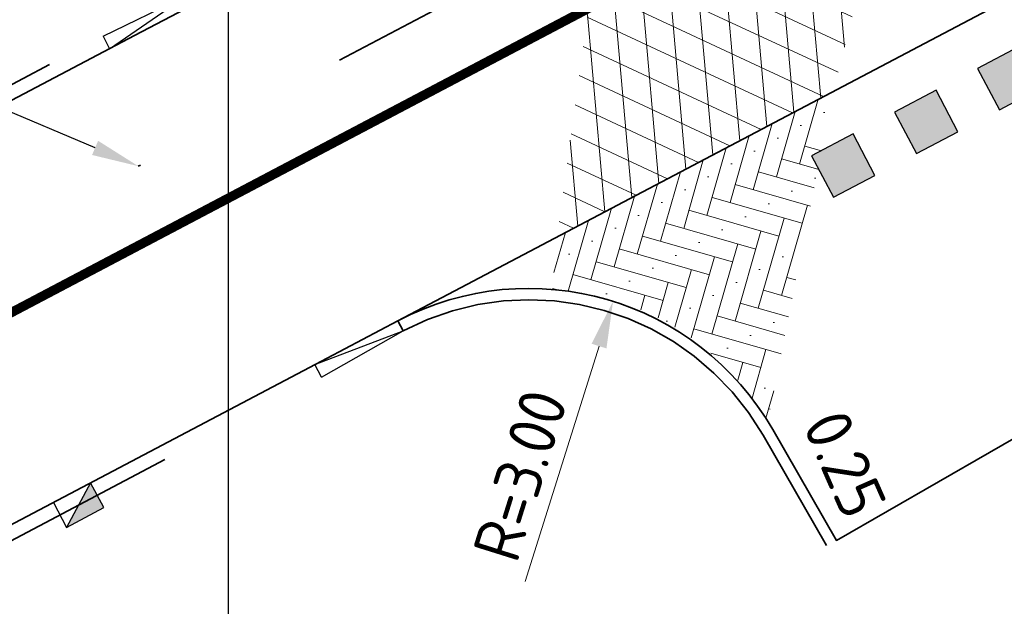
# Model space of a CAD drawing. Header units: metres. Extents: x 109063 to 109671, y 521086 to 521391.
# Tile 40 of 85: x 109215 to 109225, y 521239 to 521245. Entities that reach past the tile are written whole.
import ezdxf
from ezdxf import colors
from ezdxf.entities.mleader import LeaderData, LeaderLine
from ezdxf.math import Vec2, Vec3

# ---------------------------------------------------------------- set-up
doc = ezdxf.new("R2010")
doc.units = ezdxf.units.M
doc.header["$PDMODE"] = 2
for name, pattern in [('RI-HWA-SO', [7.4, 5, -2.4]), ('VH-OPSLUITBAND_120X250_A', [13, 8, -2, 1, -2]), ('VH-TROTTOIRBAND-SO', [15, 5, -2, 2, -2, 2, -2]), ('VW-30270_STREEP', [3, 0.3, -2.7])]:
    doc.linetypes.add(name, pattern=pattern)
for name, color, linetype, lineweight, true_color in [('N-WE-RI-HWA-G', 150, 'RI-HWA-SO', 35, 0x007fff), ('N-WE-VH-KANTOPSLUITING_ELEMENT_VERLOOPBAND-120x250', 5, 'Continuous', 25, 0x0000ff), ('N-WE-VH-KANTOPSLUITING_OPSLUITBAND_120X250-G', 150, 'VH-OPSLUITBAND_120X250_A', 35, 0x007fff), ('N-WE-VH-VERHARDING_ASFALT_ROOD-A-200', 7, 'Continuous', 18, 0xa50000)]:
    doc.layers.add(name, color=color, linetype=linetype, lineweight=lineweight, true_color=true_color)
for name, color, linetype, lineweight in [('N-WE-RI-HWA_KOLK_TROTTOIRKOLK-S-200', 150, 'Continuous', 25), ('N-WE-VH-KANTOPSLUITING_TROTTOIRBAND_130X150-G', 210, 'VH-TROTTOIRBAND-SO', 35), ('N-WE-VH-KANTVERHARDING_WEG-G', 4, 'Continuous', 35), ('N-WE-VH-VERHARDING_STRAATBAKSTEEN_WAALFORMAAT-A-200', 7, 'Continuous', 18), ('N-WE-VH-VERKEERSTEGEL-S', 7, 'Continuous', 25), ('N-WE-VW-MARKERING_LANGS_STREEP_30270-G', 7, 'VW-30270_STREEP', 13), ('X-XX-AL-M', 7, 'Continuous', 18), ('X-XX-AL-PEILMAAT-T25', 7, 'Continuous', 25), ('X-XX-AL-T25', 7, 'Continuous', 25)]:
    doc.layers.add(name, color=color, linetype=linetype, lineweight=lineweight)
doc.layers.add('X-XX-AL-HULPLIJN-G', color=2, linetype='Continuous', lineweight=30, plot=False)
doc.layers.get('0').freeze()
doc.styles.add('NLCS-ISO-M200-T25', font='NLCS-ISO.ttf', dxfattribs={"height": 0.5})
doc.dimstyles.new('NLCS-M200-T25-PIJL_L2_H2', dxfattribs={"dimscale": 0.2, "dimtxt": 2.5, "dimasz": 2.5, "dimexe": 2, "dimexo": 2, "dimgap": 0.7, "dimtad": 1, "dimzin": 0, "dimdsep": 46, "dimtxsty": 'NLCS-ISO-M200-T25', "dimcen": 0, "dimdle": 2, "dimclrd": 256, "dimclre": 256, "dimclrt": 256, "dimazin": 0, "dimtfac": 1, "dimtdec": 3, "dimtofl": 0, "dimtmove": 0, "dimatfit": 3, "dimfxl": 2, "dimfxlon": 1, "dimtfillclr": 256, "dimtolj": 1, "dimtzin": 0, "dimlwd": -1, "dimlwe": -1, "dimarcsym": 0})

# ---------------------------------------------------------------- blocks, each defined once
blk = doc.blocks.new('*D249')
at = {"layer": 'Defpoints', "color": 0, "transparency": 16777216}
for p in [(109221.1689454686, 521242.2512004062), (109220.2718787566, 521239.3884619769)]:
    blk.add_point(p, dxfattribs=at)
at = {"layer": 'X-XX-AL-M', "transparency": 16777216}
blk.add_line((109220.2330058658, 521239.2644099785), (109221.01943435, 521241.7740773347), dxfattribs=at)
blk.add_solid([(109220.939913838, 521241.7989958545), (109221.0989548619, 521241.7491588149), (109221.1689454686, 521242.2512004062)], dxfattribs=at)
at = {"layer": 'X-XX-AL-M', "transparency": 16777216, "insert": (109220.1793085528, 521240.3973007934), "char_height": 0.5, "attachment_point": 5, "rotation": 72.60111409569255, "style": 'NLCS-ISO-M200-T25'}
blk.add_mtext('\\A1;R=3.00', dxfattribs=at)
blk = doc.blocks.new('SVH-KANTOPSLUITING_VERLOOP_120X250_130 150X250_RECHTS')
for p, q in [((-1, 5.820766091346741e-11), (-4.656897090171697e-11, -0.1200000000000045)), ((-1, 5.820766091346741e-11), (0, 0)), ((-1, -0.1499999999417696), (-1, 5.820766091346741e-11)), ((-4.656897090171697e-11, -0.1200000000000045), (0, 0)), ((-1, -0.1499999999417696), (-4.656897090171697e-11, -0.1200000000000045))]:
    blk.add_line(p, q)
blk = doc.blocks.new('SVH-KANTOPSLUITING_VERLOOP_120X250_130 150X250_LINKS')
for p, q in [((1, 5.820766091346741e-11), (4.656897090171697e-11, -0.1200000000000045)), ((4.656897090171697e-11, -0.1200000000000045), (0, 0)), ((1, 5.820766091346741e-11), (0, 0)), ((1, -0.1499999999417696), (1, 5.820766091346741e-11)), ((1, -0.1499999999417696), (4.656897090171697e-11, -0.1200000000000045))]:
    blk.add_line(p, q)
blk = doc.blocks.new('SRI-KOLK_TROTTOIR-SO')
blk.add_hatch(color=256).paths.add_polyline_path([(1.125000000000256, 1.499999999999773), (-1.124999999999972, 1.499999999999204), (-1.124999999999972, 5.684341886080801e-13)])
blk.add_line((-1.124999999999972, 0), (1.124999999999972, 1.499999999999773))
at = {"flags": 128}
blk.add_lwpolyline([(-1.124999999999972, 0), (1.124999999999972, 0), (1.124999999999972, 1.499999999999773), (-1.124999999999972, 1.499999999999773)], close=True, dxfattribs=at)
blk = doc.blocks.new('SVH-VERKEERSTEGEL_500X500_HAAIENTAND')
h = blk.add_hatch(color=253)
h.paths.add_polyline_path([(-0.25, -0.5), (-0.25, 0), (0, -0.5)])
h.paths.add_polyline_path([(0, -0.5), (0.25, 0), (0.25, -0.5)])
h = blk.add_hatch(color=255)
h.dxf.hatch_style = 1
h.paths.add_polyline_path([(0.25, 0), (-0.25, 0), (0, -0.5)])
blk.add_3dface([(-0.25, -0.5), (0.25, -0.5), (0.25, 0), (-0.25, 0)])

msp = doc.modelspace()

# ---------------------------------------------------------------- hatches: boundary and pattern name
at = {"layer": 'N-WE-VH-VERHARDING_ASFALT_ROOD-A-200'}
h = msp.add_hatch(dxfattribs=at)
h.set_pattern_fill('AVH-ASFALT-SO', color=256, scale=0.3, angle=35, pattern_type=2)
h.set_pattern_definition([(95, (0, 0), (-0.2988584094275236, -0.02614672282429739), []), (155, (0, 0), (-0.1267854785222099, -0.2718923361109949), [])])
h.paths.add_polyline_path([(109221.2403093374, 521247.8109054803), (109220.5708953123, 521242.9369485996), (109223.5164911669, 521244.4889386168), (109224.8561313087, 521249.7160272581)])
at = {"layer": 'N-WE-VH-VERHARDING_STRAATBAKSTEEN_WAALFORMAAT-A-200'}
h = msp.add_hatch(dxfattribs=at)
h.set_pattern_fill('AVH-SBS_WAALFORMAAT_KEPER-SO', color=256, scale=4, angle=344.0000000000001, pattern_type=2)
h.set_pattern_definition([(344.0000000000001, (0, 0), (0.2473798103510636, 0.137124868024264), [0.9999999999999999, -0.5999999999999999]), (254.0000000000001, (0.2205098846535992, 0.7690093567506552), (0.2473798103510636, 0.137124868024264), [1, -0.6]), (344.0000000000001, (0.6043207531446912, -0.06925624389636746), (0.2473798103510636, 0.137124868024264), [0, -1.6]), (344.0000000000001, (0.2063811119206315, 0.3569409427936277), (0.2473798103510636, 0.137124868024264), [0, -1.6])])
edge = h.paths.add_edge_path()
edge.add_line((109220.5708953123, 521242.9369485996), (109220.5237837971, 521242.3778672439))
edge.add_line((109220.5237837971, 521242.3778672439), (109220.7248997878, 521242.3540600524))
edge.add_arc((109220.3991035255, 521239.6018312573), 2.771444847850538, 35.138653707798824, 83.24900391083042, ccw=False)
edge.add_line((109222.6654847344, 521241.1969559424), (109222.8182158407, 521240.9747051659))
edge.add_line((109222.8182158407, 521240.9747051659), (109223.5164911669, 521244.4889386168))
edge.add_line((109223.5164911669, 521244.4889386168), (109220.5708953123, 521242.9369485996))

# ---------------------------------------------------------------- linework, layer by layer
at = {"layer": 'N-WE-RI-HWA-G', "flags": 128}
msp.add_lwpolyline([(109229.2214330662, 521250.603147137), (109216.105307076, 521243.6926614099)], dxfattribs=at)
at = {"layer": 'N-WE-VH-KANTOPSLUITING_OPSLUITBAND_120X250-G'}
msp.add_lwpolyline([(109218.9293936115, 521241.9364285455, -0.403510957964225), (109222.7689019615, 521240.8234794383), (109223.4444288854, 521239.6480188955)], format="xyb", dxfattribs=at)
at = {"layer": 'N-WE-VH-KANTOPSLUITING_TROTTOIRBAND_130X150-G', "flags": 128}
for points in [[(109197.4654066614, 521235.4538151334), (109199.2351298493, 521236.3862555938), (109215.9969013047, 521245.2177802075)], [(109178.3459975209, 521220.5197399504), (109209.1546649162, 521236.7523619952), (109218.0013065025, 521241.4135240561), (109218.0586672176, 521241.4437465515)]]:
    msp.add_lwpolyline(points, dxfattribs=at)
at = {"layer": 'N-WE-VH-KANTVERHARDING_WEG-G'}
msp.add_lwpolyline([(109137.971343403, 521240.278690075), (109134.9887209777, 521237.3929670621, 0.0266060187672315), (109127.754194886, 521244.2898742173), (109133.3123992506, 521250.9492642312, -0.1012451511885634), (109134.8791121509, 521252.1994076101), (109147.1283210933, 521258.4475161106, -0.3302105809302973), (109154.1757368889, 521257.2653756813, -0.07378496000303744), (109174.8964722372, 521228.2056986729), (109176.6026675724, 521224.8643969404, 0.4179681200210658), (109177.2810406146, 521224.649430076), (109216.0668224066, 521245.0850736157), (109216.6842473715, 521245.4103855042, 0.4249977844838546), (109217.8868912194, 521249.5593272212), (109217.3645875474, 521250.4681693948), (109220.4654127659, 521252.2245972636), (109221.1347327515, 521251.0429692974, 0.4053219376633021), (109225.1434763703, 521249.8674250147), (109232.5505613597, 521253.7701063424)], format="xyb", dxfattribs=at)
at = {"layer": 'N-WE-VH-KANTVERHARDING_WEG-G', "flags": 128}
msp.add_lwpolyline([(109218.8734567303, 521242.0425938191), (109227.5088577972, 521246.5924563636)], dxfattribs=at)
msp.add_lwpolyline([(109117.1889666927, 521183.5978220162), (109116.5783385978, 521184.7714578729, -0.412697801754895), (109117.8412536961, 521188.8102502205), (109209.0847438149, 521236.8850685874), (109217.9313854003, 521241.5462306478), (109218.8734567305, 521242.0425938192, -0.4035109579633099), (109222.872944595, 521240.8832718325), (109223.5519866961, 521239.7016946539), (109226.817331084, 521241.5782595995)], format="xyb", dxfattribs=at)
at = {"layer": 'N-WE-VH-KANTVERHARDING_WEG-G'}
msp.add_lwpolyline([(109218.9293936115, 521241.9364285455), (109218.8734567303, 521242.0425938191)], dxfattribs=at)
at = {"layer": 'N-WE-VW-MARKERING_LANGS_STREEP_30270-G', "ltscale": 5, "const_width": 0.1}
msp.add_lwpolyline([(109180.3164214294, 521223.9880997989), (109233.5510093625, 521252.036601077)], dxfattribs=at)
at = {"layer": 'X-XX-AL-HULPLIJN-G', "flags": 128}
msp.add_lwpolyline([(109217.0680122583, 521390.7203238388), (109412.5380064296, 521390.7203238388), (109412.5380064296, 521229.9920114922), (109217.0680122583, 521229.9920114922)], close=True, dxfattribs=at)

# ---------------------------------------------------------------- block references
at = {"layer": 'N-WE-RI-HWA_KOLK_TROTTOIRKOLK-S-200', "xscale": 0.2, "yscale": 0.2, "zscale": 0.2, "rotation": 207.99526591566}
msp.add_blockref('SRI-KOLK_TROTTOIR-SO', (109215.3984038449, 521240.211640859), dxfattribs=at)
at = {"layer": 'N-WE-VH-KANTOPSLUITING_ELEMENT_VERLOOPBAND-120x250'}
for name, p, rotation in [('SVH-KANTOPSLUITING_VERLOOP_120X250_130 150X250_LINKS', (109216.6842473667, 521245.4103855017), 207.7840688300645), ('SVH-KANTOPSLUITING_VERLOOP_120X250_130 150X250_RECHTS', (109218.8734567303, 521242.0425938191), 27.78406960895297)]:
    msp.add_blockref(name, p, dxfattribs=dict(at, rotation=rotation))
at = {"layer": 'N-WE-VH-VERKEERSTEGEL-S', "rotation": 27.82402085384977}
for p in [(109225.2780593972, 521244.851531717), (109224.3932676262, 521244.3855453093), (109223.5084758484, 521243.9195589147)]:
    msp.add_blockref('SVH-VERKEERSTEGEL_500X500_HAAIENTAND', p, dxfattribs=at)

# ---------------------------------------------------------------- texts
at = {"layer": 'X-XX-AL-T25', "insert": (109223.6392753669, 521241.1384585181, -0.1845), "char_height": 0.4999999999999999, "attachment_point": 1, "rotation": 293.790654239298, "style": 'NLCS-ISO-M200-T25'}
msp.add_mtext_dynamic_manual_height_columns('0.25', width=1.419805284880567, gutter_width=2.5, heights=[0], dxfattribs=at)

# ---------------------------------------------------------------- dimensions: what is measured, and where the dimension line sits
at = {"layer": 'X-XX-AL-M'}
dim = msp.add_radius_dim(center=(109220.2718787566, 521239.3884619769), mpoint=(109221.1689454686, 521242.2512004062), dimstyle='NLCS-M200-T25-PIJL_L2_H2', override={"dimpost": 'R=<>'}, dxfattribs=at)
dim.commit()
dim.dimension.update_dxf_attribs({"geometry": '*D249', "text_midpoint": (109220.5514645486, 521240.2806821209), "dimtype": 164})

# ---------------------------------------------------------------- next in the draw order: leaders
at = {"layer": 'X-XX-AL-PEILMAAT-T25'}
ml = msp.add_multileader_mtext('Standard', dxfattribs=at)
ml.set_content('AANSLUITEN OP BESTAANDE\\PRWA LEIDING PP %%C300mm\\PEN PUT VERPLAATSEN', color=256, style='NLCS-ISO-M200-T25')
ml.set_leader_properties(color=256, linetype='ByLayer', lineweight=-1)
ml.build(insert=Vec2(0, 0))
ml.multileader.update_dxf_attribs({"text_left_attachment_type": 5, "text_right_attachment_type": 5, "dogleg_length": 0.5, "arrow_head_size": 0.5})
ctx = ml.context
ctx.base_point, ctx.char_height, ctx.arrow_head_size, ctx.landing_gap_size, ctx.plane_origin, ctx.plane_x_axis = Vec3(109203.0330633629, 521245.1977882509), 0.5, 0.5, 0.18, Vec3(109216.570259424, 521243.9374304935), Vec3(1, 0, 2.224662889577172e-16)
ctx.left_attachment, ctx.right_attachment = 5, 5
notes = []
notes.append((ctx, [(1, (1, 1, 0), (109212.5430633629, 521245.1977882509), (-1, 0, -2.224662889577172e-16), 0.5, [(0, [(109216.105307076, 521243.6926614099)], 0, [])])]))
ctx.mtext.insert, ctx.mtext.text_direction, ctx.mtext.flow_direction = Vec3(109203.2130633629, 521247.4644549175), Vec3(1, 0, 2.224662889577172e-16), 5
ctx.mtext.has_bg_fill, ctx.mtext.bg_color, ctx.mtext.bg_scale_factor, ctx.mtext.bg_transparency, ctx.mtext.use_window_bg_color = 1, -1027028792, 1.5, 0, 1
for ctx, leaders in notes:
    for number, flags, end, landing, length, lines in leaders:
        leader = LeaderData()
        leader.index, (leader.has_last_leader_line, leader.has_dogleg_vector, leader.attachment_direction) = number, flags
        leader.last_leader_point, leader.dogleg_vector, leader.dogleg_length = Vec3(end), Vec3(landing), length
        for number, points, colour, breaks in lines:
            line = LeaderLine()
            line.index, line.vertices, line.color, line.breaks = number, Vec3.list(points), colors.encode_raw_color(colour), breaks
            leader.lines.append(line)
        ctx.leaders.append(leader)

doc.saveas('drawing.dxf')
